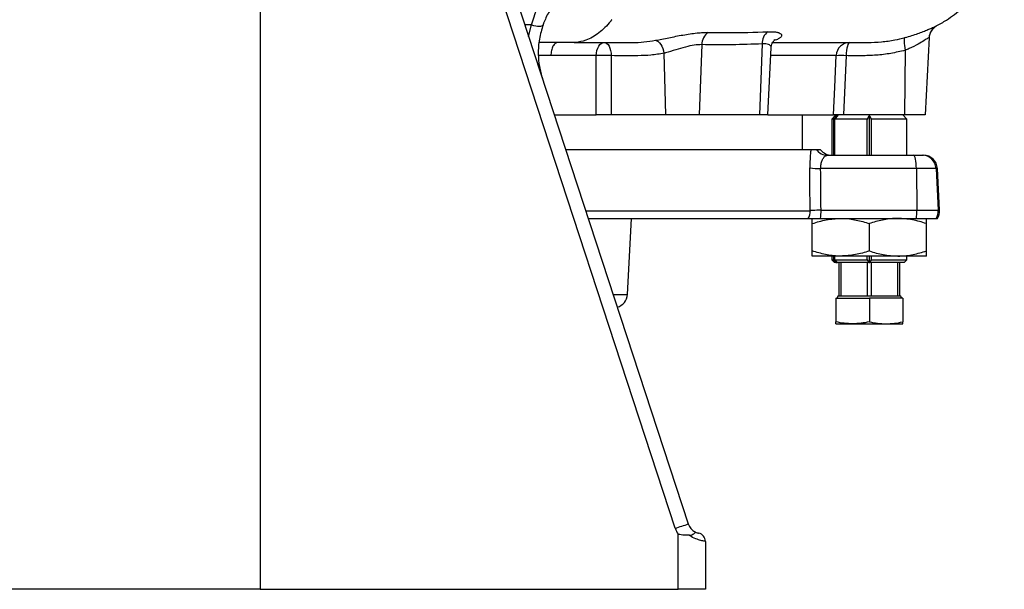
# Model space of a CAD drawing. Extents: x 144 to 740, y 48 to 1928.
# Tile 3 of 9: x 357 to 710, y 48 to 252. Entities that reach past the tile are written whole.
import ezdxf

# ---------------------------------------------------------------- set-up
doc = ezdxf.new("R2010")
doc.units = 0
doc.layers.get('0').update_dxf_attribs({"linetype": 'CONTINUOUS'})

msp = doc.modelspace()

# ---------------------------------------------------------------- linework, layer by layer
at = {"color": 7, "linetype": 'CONTINUOUS'}
for p, q in [((511.94, 329.96), (596.87, 71)), ((592.21, 69.44), (507.28, 328.4)), ((443.01, 293.21), (443.01, 47.52)), ((540.54, 250.18), (538.11, 250.18)), ((539.47, 246.02), (540.54, 250.18)), ((544.9, 250.7), (544.59, 249.78)), ((685.96, 249.72), (685.97, 249.66)), ((685.97, 249.66), (685.97, 249.66)), ((628.58, 244.85), (628.06, 244.7)), ((683.37, 245.6), (681.92, 217.85)), ((555.48, 243.85), (543.28, 243.85)), ((555.48, 243.85), (555.48, 243.85)), ((576.13, 243.85), (576.76, 243.85)), ((601.72, 243.06), (600.79, 217.85)), ((623.41, 243.35), (622.46, 217.85)), ((625.39, 217.85), (626.66, 242.01)), ((674.82, 241.06), (674.51, 217.85)), ((547.48, 239.11), (543.12, 239.11)), ((569.17, 239.11), (569.11, 217.85)), ((588.14, 239.95), (588.72, 217.85)), ((653.62, 239.11), (652.64, 217.85)), ((548.8, 217.85), (563.72, 217.85)), ((588.72, 217.85), (569.11, 217.85)), ((600.79, 217.85), (588.72, 217.85)), ((622.46, 217.85), (600.79, 217.85)), ((625.39, 217.85), (622.46, 217.85)), ((625.39, 217.85), (649.01, 217.85)), ((637.92, 205.35), (637.92, 217.85)), ((649.92, 217.85), (648.42, 216.35)), ((648.42, 216.35), (648.42, 203.35)), ((649, 216.35), (648.42, 216.35)), ((649, 216.35), (650.22, 217.64)), ((649, 216.35), (649, 203.35)), ((650.73, 217.64), (649.51, 216.35)), ((661.17, 216.35), (649.51, 216.35)), ((649.51, 203.35), (649.51, 216.35)), ((650.22, 217.1), (650.22, 217.64)), ((674.51, 217.85), (652.64, 217.85)), ((661.17, 203.35), (661.17, 216.35)), ((661.92, 203.35), (661.92, 217.67)), ((675.42, 216.35), (662.67, 216.35)), ((662.67, 203.35), (662.67, 216.35)), ((675.42, 216.35), (673.92, 217.85)), ((681.92, 217.85), (674.51, 217.85)), ((675.42, 203.35), (675.42, 216.35)), ((640.93, 205.35), (552.83, 205.35)), ((644.41, 205.35), (642.89, 205.35)), ((646.86, 203.35), (677.77, 203.35)), ((677.77, 203.35), (680.89, 203.35)), ((680.89, 203.35), (681.36, 203.35)), ((678.81, 198.61), (644.43, 198.61)), ((678.81, 198.61), (678.98, 183.61)), ((685.88, 198.61), (678.81, 198.61)), ((685.88, 198.61), (686.66, 183.61)), ((686.36, 198.61), (685.88, 198.61)), ((687.14, 183.61), (686.36, 198.61)), ((560.09, 183.43), (640.68, 183.43)), ((561.01, 180.66), (639.91, 180.66)), ((575.03, 153.38), (576.46, 180.66)), ((644.39, 180.66), (678.82, 180.66)), ((644.56, 183.61), (678.98, 183.61)), ((678.82, 180.66), (685.89, 180.66)), ((678.98, 183.61), (686.66, 183.61)), ((685.89, 180.66), (686.37, 180.66)), ((686.66, 183.61), (687.14, 183.61)), ((641.42, 168.99), (641.42, 178.83)), ((661.92, 168.99), (661.92, 178.83)), ((682.42, 168.99), (682.42, 178.83)), ((651.67, 167.16), (641.42, 167.16)), ((648.42, 167.16), (648.42, 165.85)), ((649, 167.16), (649, 165.85)), ((649.51, 165.85), (649.51, 167.16)), ((672.17, 167.16), (651.67, 167.16)), ((661.17, 165.85), (661.17, 167.16)), ((661.92, 164.85), (661.92, 167.16)), ((662.67, 165.85), (662.67, 167.16)), ((682.42, 167.16), (672.17, 167.16)), ((675.42, 165.85), (675.42, 167.16)), ((648.42, 165.85), (649.42, 164.85)), ((648.42, 165.85), (649, 165.85)), ((649.94, 164.85), (649, 165.85)), ((649.94, 164.85), (649.42, 164.85)), ((649.51, 165.85), (650.45, 164.85)), ((649.51, 165.85), (661.17, 165.85)), ((649.94, 164.85), (650.22, 164.85)), ((650.22, 164.85), (650.22, 165.09)), ((650.22, 164.85), (650.45, 164.85)), ((661.73, 164.85), (650.45, 164.85)), ((650.92, 164.85), (650.92, 152.85)), ((651.75, 152.85), (651.75, 164.85)), ((661.09, 164.85), (661.09, 152.85)), ((661.17, 165.85), (661.73, 164.85)), ((661.73, 164.85), (661.88, 164.85)), ((661.96, 164.85), (661.88, 164.85)), ((661.96, 164.85), (662.1, 164.85)), ((662.1, 164.85), (662.67, 165.85)), ((674.42, 164.85), (662.1, 164.85)), ((662.67, 165.85), (675.42, 165.85)), ((662.75, 152.85), (662.75, 164.85)), ((672.09, 164.85), (672.09, 152.85)), ((672.92, 152.85), (672.92, 164.85)), ((674.42, 164.85), (675.42, 165.85)), ((569.85, 153.38), (575.03, 153.38)), ((650.67, 152.85), (650.21, 152.05)), ((650.67, 152.85), (650.92, 152.85)), ((650.92, 152.85), (651.75, 152.85)), ((651.75, 152.85), (654.4, 152.85)), ((654.4, 152.85), (658.44, 152.85)), ((658.44, 152.85), (661.09, 152.85)), ((661.09, 152.85), (662.75, 152.85)), ((662.75, 152.85), (665.4, 152.85)), ((665.4, 152.85), (669.44, 152.85)), ((669.44, 152.85), (672.09, 152.85)), ((672.09, 152.85), (672.92, 152.85)), ((672.92, 152.85), (673.16, 152.85)), ((673.63, 152.05), (673.16, 152.85)), ((649.92, 152.05), (649.92, 143.52)), ((649.92, 152.05), (661.92, 152.05)), ((661.92, 152.05), (661.92, 143.52)), ((673.92, 152.05), (661.92, 152.05)), ((673.92, 152.05), (673.92, 143.52)), ((649.92, 142.85), (655.92, 142.85)), ((655.92, 142.85), (667.92, 142.85)), ((667.92, 142.85), (673.92, 142.85)), ((593.19, 47.52), (593.19, 67.32)), ((603.01, 64.72), (603.01, 47.52)), ((443.01, 47.52), (292.84, 47.52)), ((443.01, 47.52), (593.19, 47.52)), ((603.01, 47.52), (593.19, 47.52))]:
    msp.add_line(p, q, dxfattribs=at)
at = {"color": 7, "linetype": 'CONTINUOUS', "flags": 128}
for points in [[(540.54, 250.18), (541.3, 249.97), (542.04, 249.81), (542.72, 249.72), (543.34, 249.69), (543.86, 249.73), (544.27, 249.83), (544.55, 250), (544.71, 250.22)], [(585.1, 244.62), (585.57, 244.48), (586.05, 244.19), (586.51, 243.74), (586.95, 243.17), (587.34, 242.47), (587.68, 241.69), (587.94, 240.84), (588.14, 239.95)], [(628.58, 244.85), (627.84, 244.71), (627.66, 244.65)], [(674.78, 245.61), (674.6, 245.46), (674.47, 245.15), (674.4, 244.71), (674.38, 244.15), (674.41, 243.48), (674.5, 242.72), (674.64, 241.91), (674.82, 241.06)], [(563.79, 239.11), (563.87, 240.04), (564.05, 240.94), (564.33, 241.76), (564.69, 242.47), (565.12, 243.06), (565.61, 243.49), (566.13, 243.76), (566.68, 243.85)], [(566.68, 243.85), (567.15, 243.76), (567.6, 243.49), (568.02, 243.06), (568.4, 242.47), (568.71, 241.76), (568.95, 240.94), (569.1, 240.04), (569.17, 239.11)], [(654.91, 243.85), (654.67, 243.76), (654.43, 243.49), (654.21, 243.06), (654.02, 242.47), (653.86, 241.76), (653.74, 240.94), (653.65, 240.04), (653.62, 239.11)], [(563.72, 217.85), (563.75, 227.83), (563.79, 239.11)], [(649.01, 217.85), (649.47, 227.83), (649.99, 239.11)], [(678.81, 198.61), (678.78, 199.54), (678.72, 200.44), (678.62, 201.26), (678.49, 201.97), (678.34, 202.56), (678.16, 202.99), (677.97, 203.26), (677.77, 203.35)], [(640.68, 183.43), (640.59, 193.42), (640.54, 198.78)]]:
    msp.add_lwpolyline(points, dxfattribs=at)
at = {"color": 7, "linetype": 'CONTINUOUS'}
for centre, radius, start, end in [((628.48, 243.61), 5.08, 126.3328, 182.9914), ((688.37, 245.34), 5, 118.7055, 176.9982), ((688.36, 245.26), 5, 118.5158, 176.9868), ((606.97, 243.11), 5.25, 124.5191, 180.6029), ((654.94, 238.89), 4.96, 90.3899, 177.4411), ((566.48, 166.23), 72.93, 87.8865, 92.1135), ((651.8, 208.8), 30.36, 86.5737, 93.4263), ((646.87, 208.3), 4.95, 216.5849, 269.9409), ((648.41, 208.35), 5, 216.8699, 270), ((680.89, 198.35), 4.99, 2.9394, 89.9477), ((681.36, 198.35), 5, 3, 90), ((643.69, 225.47), 26.87, 263.2799, 271.5806), ((635.62, 183.34), 5.06, 327.9813, 1.014), ((623.31, 183.29), 21.25, 352.888, 0.8515), ((657.73, 183.29), 21.25, 352.888, 0.8515), ((681.66, 183.35), 5.01, 327.5836, 2.9974), ((682.15, 183.35), 5, 327.5256, 3), ((570.04, 153.65), 5, 285.0657, 357), ((523.38, 283.19), 224.56, 287.8475, 289.1021), ((601.62, 72.55), 5, 198.1573, 242.9333), ((601.71, 72.55), 10, 198.1573, 211.543), ((600.01, 64.72), 3, 0, 78.3919)]:
    msp.add_arc(centre, radius, start, end, dxfattribs=at)
msp.add_ellipse((454.97, 379.26), major_axis=(-42.41, 3883.04), ratio=0.04833, start_param=4.661453, end_param=4.66532, dxfattribs=at)
for points, knots in [([(685.91, 249.77), (687.18, 250.44), (690.54, 252.24), (695.34, 256.14), (700.2, 261.23), (704.2, 266.97), (706.74, 272.01), (708.41, 276.45), (709.62, 280.5), (710.13, 283.69), (710.41, 285.47)], [0, 0, 0, 0, 0.095703, 0.253808, 0.409696, 0.564462, 0.71832, 0.785035, 0.880092, 1, 1, 1, 1]), ([(540.54, 250.18), (540.83, 251.15), (541.41, 253.11), (542.28, 255.44), (542.84, 256.75), (542.98, 257.06)], [0, 0, 0, 0, 0.424977, 0.861234, 1, 1, 1, 1]), ([(546.82, 254.86), (546.7, 254.65), (546.23, 253.79), (545.47, 252.22), (544.96, 250.89), (544.71, 250.22)], [0, 0, 0, 0, 0.139995, 0.562972, 1, 1, 1, 1]), ([(569.01, 251.52), (567.64, 249.84), (566.21, 248.42), (563.2, 246.1), (561.63, 245.23), (558.82, 244.22), (557.48, 243.94), (556.17, 243.86), (556.08, 243.86)], [0.72652317, 0.72652317, 0.72652317, 0.72652317, 0.75, 0.75, 0.775, 0.775, 0.795, 0.79669844, 0.79669844, 0.79669844, 0.79669844]), ([(569.4, 252.02), (569.36, 251.96), (569.31, 251.91), (569.2, 251.76), (569.13, 251.67), (569.05, 251.58)], [0.724253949, 0.724253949, 0.724253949, 0.724253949, 0.725, 0.725, 0.726247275, 0.726247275, 0.726247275, 0.726247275]), ([(544.71, 250.22), (544.2, 248.52), (543.16, 245.07), (542.85, 239.99), (543.23, 235.18), (544.05, 232.27), (544.46, 230.8)], [0, 0, 0, 0, 0.267427, 0.542424, 0.769, 1, 1, 1, 1]), ([(604, 247.44), (606.36, 247.4), (613.54, 247.29), (620.68, 247.54), (625.47, 247.7)], [0, 0, 0, 0, 0.32874, 1, 1, 1, 1]), ([(625.47, 247.7), (626.08, 247.73), (626.65, 247.73), (627.66, 247.69), (628.12, 247.64), (628.72, 247.54), (628.9, 247.49), (629.24, 247.4), (629.39, 247.35), (629.8, 247.18), (630.01, 247.05), (630.23, 246.82), (630.28, 246.75), (630.36, 246.59), (630.38, 246.5), (630.39, 246.25), (630.33, 246.07), (630.14, 245.8), (630.06, 245.71), (629.86, 245.53), (629.74, 245.45), (629.34, 245.18), (629, 245.01), (628.58, 244.85)], [0, 0, 0, 0, 0.125, 0.125, 0.25, 0.25, 0.3125, 0.3125, 0.375, 0.375, 0.5, 0.5, 0.5625, 0.5625, 0.625, 0.625, 0.75, 0.75, 0.8125, 0.8125, 0.875, 0.875, 1, 1, 1, 1]), ([(674.78, 245.61), (675.58, 245.84), (677.21, 246.3), (679.39, 247.05), (681.34, 247.78), (683.01, 248.47), (684.39, 249.07), (685.32, 249.48), (685.86, 249.72), (685.93, 249.72), (685.96, 249.72)], [0, 0, 0, 0, 0.12497, 0.253735, 0.378624, 0.506756, 0.638377, 0.774005, 0.885662, 1, 1, 1, 1]), ([(576.76, 243.85), (576.76, 243.85), (578.24, 243.85), (580.92, 243.96), (583.7, 244.4), (585.1, 244.62)], [0, 0, 0, 0, 0.000007, 0.498345, 1, 1, 1, 1]), ([(585.1, 244.62), (585.85, 244.76), (587.38, 245.05), (589.85, 245.55), (592.39, 246.06), (594.96, 246.54), (597.54, 246.96), (599.95, 247.26), (602.15, 247.44), (603.38, 247.44), (604, 247.44)], [0, 0, 0, 0, 0.122508, 0.248751, 0.371178, 0.496768, 0.626472, 0.759824, 0.878485, 1, 1, 1, 1]), ([(626.68, 242.01), (626.67, 242.07), (626.65, 242.49), (626.87, 243.19), (627.23, 243.97), (627.64, 244.48), (627.92, 244.74), (628.05, 244.82), (628.02, 244.8), (628.01, 244.8)], [0, 0, 0, 0, 0.0346959, 0.2380989, 0.4283141, 0.6097882, 0.7832044, 0.9617725, 1, 1, 1, 1]), ([(661.48, 243.85), (661.48, 243.85), (662.97, 243.85), (666.33, 244.01), (670.72, 244.62), (673.54, 245.31), (674.78, 245.61)], [0, 0, 0, 0, 0.000004, 0.357194, 0.717378, 1, 1, 1, 1]), ([(683.37, 245.6), (683.28, 245.56), (683.1, 245.48), (681.68, 244.56), (679.46, 243.22), (677.01, 241.94), (675.3, 241.25), (674.82, 241.06)], [0, 0, 0, 0, 0.205393, 0.410064, 0.632863, 0.898005, 1, 1, 1, 1]), ([(549.97, 243.85), (549.66, 243.85), (549.34, 243.72), (548.75, 243.26), (548.48, 242.91), (548.02, 242.04), (547.83, 241.51), (547.57, 240.36), (547.49, 239.74), (547.48, 239.11)], [0, 0, 0, 0, 0.25, 0.25, 0.5, 0.5, 0.75, 0.75, 1, 1, 1, 1]), ([(556.08, 243.86), (555.88, 243.85), (555.7, 243.85), (555.53, 243.85), (555.51, 243.85), (555.48, 243.85)], [0.796698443, 0.796698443, 0.796698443, 0.796698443, 0.8, 0.8, 0.800497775, 0.800497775, 0.800497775, 0.800497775]), ([(555.83, 243.85), (560.48, 243.85), (567.48, 243.85), (573.95, 243.85), (576.13, 243.85)], [0, 0, 0, 0, 0.663352, 1, 1, 1, 1]), ([(601.72, 243.06), (600.84, 243.03), (599.09, 242.97), (595.77, 242.22), (592.23, 241.18), (589.64, 240.38), (588.33, 240.01), (588.14, 239.95)], [0, 0, 0, 0, 0.225545, 0.450578, 0.689821, 0.955072, 1, 1, 1, 1]), ([(623.41, 243.35), (619.79, 243.2), (612.56, 242.91), (605.33, 243.01), (601.72, 243.06)], [0, 0, 0, 0, 0.499828, 1, 1, 1, 1]), ([(626.65, 242.01), (626.65, 242.01), (626.72, 242.22), (626.54, 242.59), (626.06, 243.03), (625.11, 243.37), (624.04, 243.36), (623.41, 243.35)], [0, 0, 0, 0, 0.005133, 0.233482, 0.457508, 0.68134, 1, 1, 1, 1]), ([(627.2, 243.85), (628.38, 243.85), (631.98, 243.85), (637.51, 243.85), (643.46, 243.85), (648.63, 243.85), (652.84, 243.85), (656.21, 243.85), (658.81, 243.85), (660.64, 243.85), (661.46, 243.85), (661.78, 243.85)], [0, 0, 0, 0, 0.064064, 0.19462, 0.336632, 0.471008, 0.59775, 0.716862, 0.828345, 0.932202, 1, 1, 1, 1]), ([(674.82, 241.06), (673.1, 240.64), (669.67, 239.82), (664.37, 239.19), (659.02, 239.06), (655.42, 239.09), (653.62, 239.11)], [0, 0, 0, 0, 0.246948, 0.493911, 0.746853, 1, 1, 1, 1]), ([(654.91, 243.85), (657.09, 243.85), (659.28, 243.85), (661.48, 243.85), (661.48, 243.85)], [0, 0, 0, 0, 0.999991, 1, 1, 1, 1]), ([(563.79, 239.11), (561.14, 239.11), (555.82, 239.11), (550.26, 239.11), (547.48, 239.11)], [0, 0, 0, 0, 0.499473, 1, 1, 1, 1]), ([(588.14, 239.95), (586.58, 239.7), (583.46, 239.2), (577.12, 239.05), (572.36, 239.09), (569.17, 239.11)], [0, 0, 0, 0, 0.24885, 0.497779, 1, 1, 1, 1]), ([(649.99, 239.11), (649.34, 239.11), (648.04, 239.11), (645.42, 239.11), (642.3, 239.11), (638.43, 239.11), (633.65, 239.11), (629.57, 239.11), (626.97, 239.11), (626.5, 239.11)], [0, 0, 0, 0, 0.149805, 0.2996099, 0.4509617, 0.6023134, 0.7816506, 0.9609877, 1, 1, 1, 1]), ([(569.11, 217.85), (568.6, 217.85), (567.57, 217.85), (565.85, 217.85), (564.55, 217.85), (563.9, 217.85), (563.72, 217.85)], [0, 0, 0, 0, 0.295217, 0.590442, 0.885489, 1, 1, 1, 1]), ([(652.64, 217.85), (652.11, 217.85), (651.05, 217.85), (649.84, 217.85), (649.21, 217.85), (649.05, 217.85), (649.01, 217.85)], [0, 0, 0, 0, 0.295216, 0.590442, 0.885489, 1, 1, 1, 1]), ([(640.93, 205.35), (640.9, 205.1), (640.76, 204.1), (640.57, 201.95), (640.55, 199.84), (640.54, 198.78)], [0, 0, 0, 0, 0.139706, 0.568387, 1, 1, 1, 1]), ([(642.89, 205.35), (642.79, 205.35), (642.57, 205.35), (641.7, 205.35), (641.24, 205.35), (640.93, 205.35)], [0, 0, 0, 0, 0.247978, 0.499854, 1, 1, 1, 1]), ([(644.43, 198.61), (644.45, 199.14), (644.51, 200.23), (644.95, 201.62), (645.57, 202.67), (646.24, 203.26), (646.68, 203.32), (646.86, 203.35)], [0, 0, 0, 0, 0.189186, 0.38582, 0.599255, 0.835018, 1, 1, 1, 1]), ([(639.91, 180.66), (640.08, 180.66), (640.44, 180.66), (641.73, 180.66), (643.13, 180.66), (644.08, 180.66), (644.39, 180.66)], [0, 0, 0, 0, 0.2854453, 0.5709087, 0.8558267, 1, 1, 1, 1]), ([(644.56, 183.61), (644.02, 183.6), (642.94, 183.59), (641.66, 183.55), (640.93, 183.49), (640.74, 183.45), (640.68, 183.43)], [0, 0, 0, 0, 0.284064, 0.56839, 0.853295, 1, 1, 1, 1]), ([(641.42, 178.83), (643.08, 179.34), (646.44, 180.37), (649.92, 180.57), (651.67, 180.66)], [0, 0, 0, 0, 0.495458, 1, 1, 1, 1]), ([(641.42, 178.83), (641.42, 179.05), (641.42, 179.69), (641.42, 180.47), (641.42, 180.6), (641.42, 180.66)], [0, 0, 0, 0, 0.211482, 0.60314, 1, 1, 1, 1]), ([(651.67, 180.66), (651.91, 180.66), (653.75, 180.64), (657.22, 180.24), (660.34, 179.3), (661.92, 178.83)], [0, 0, 0, 0, 0.070109, 0.530794, 1, 1, 1, 1]), ([(672.17, 180.66), (671.93, 180.66), (670.09, 180.64), (666.62, 180.24), (663.49, 179.3), (661.92, 178.83)], [0, 0, 0, 0, 0.070108, 0.530794, 1, 1, 1, 1]), ([(682.42, 178.83), (680.75, 179.34), (677.39, 180.37), (673.92, 180.57), (672.17, 180.66)], [0, 0, 0, 0, 0.495458, 1, 1, 1, 1]), ([(682.42, 178.83), (682.42, 179.05), (682.42, 179.69), (682.42, 180.47), (682.42, 180.6), (682.42, 180.66)], [0, 0, 0, 0, 0.211482, 0.60314, 1, 1, 1, 1]), ([(651.67, 167.16), (651.43, 167.16), (649.59, 167.18), (646.12, 167.58), (642.99, 168.52), (641.42, 168.99)], [0, 0, 0, 0, 0.070109, 0.530795, 1, 1, 1, 1]), ([(641.42, 167.16), (641.42, 167.22), (641.42, 167.35), (641.42, 168.12), (641.42, 168.77), (641.42, 168.99)], [0, 0, 0, 0, 0.3913102, 0.7885198, 1, 1, 1, 1]), ([(661.92, 168.99), (660.25, 168.48), (656.89, 167.45), (653.42, 167.26), (651.67, 167.16)], [0, 0, 0, 0, 0.495458, 1, 1, 1, 1]), ([(661.92, 168.99), (663.58, 168.48), (666.94, 167.45), (670.42, 167.26), (672.17, 167.16)], [0, 0, 0, 0, 0.495459, 1, 1, 1, 1]), ([(672.17, 167.16), (672.41, 167.16), (674.25, 167.18), (677.72, 167.58), (680.84, 168.52), (682.42, 168.99)], [0, 0, 0, 0, 0.070109, 0.530795, 1, 1, 1, 1]), ([(682.42, 167.16), (682.42, 167.22), (682.42, 167.35), (682.42, 168.12), (682.42, 168.77), (682.42, 168.99)], [0, 0, 0, 0, 0.3913102, 0.7885198, 1, 1, 1, 1]), ([(655.92, 142.85), (654.92, 142.88), (652.9, 142.95), (650.92, 143.33), (649.92, 143.52)], [0, 0, 0, 0, 0.4977804, 1, 1, 1, 1]), ([(649.92, 142.85), (649.92, 142.92), (649.92, 143.02), (649.92, 143.42), (649.92, 143.52)], [0, 0, 0, 0, 0.755131, 1, 1, 1, 1]), ([(661.92, 143.52), (660.93, 143.33), (658.94, 142.95), (656.93, 142.88), (655.92, 142.85)], [0, 0, 0, 0, 0.498113, 1, 1, 1, 1]), ([(661.92, 143.52), (662.91, 143.33), (664.89, 142.95), (666.91, 142.88), (667.92, 142.85)], [0, 0, 0, 0, 0.498112, 1, 1, 1, 1]), ([(667.92, 142.85), (668.92, 142.88), (670.93, 142.95), (672.92, 143.33), (673.92, 143.52)], [0, 0, 0, 0, 0.4977804, 1, 1, 1, 1]), ([(673.92, 142.85), (673.92, 142.92), (673.92, 143.02), (673.92, 143.42), (673.92, 143.52)], [0, 0, 0, 0, 0.755131, 1, 1, 1, 1]), ([(597.21, 66.91), (597.07, 66.91), (596.33, 66.88), (595.17, 66.93), (593.99, 67.12), (593.43, 67.26), (593.23, 67.31), (593.2, 67.32), (593.19, 67.32)], [0, 0, 0, 0, 0.111793, 0.582185, 0.854832, 0.972284, 0.992387, 1, 1, 1, 1]), ([(597.21, 66.91), (597.54, 66.96), (598.19, 67.05), (598.9, 67.45), (599.32, 67.84), (599.4, 68.04), (599.36, 68.09), (599.35, 68.1), (599.35, 68.1)], [0, 0, 0, 0, 0.215498, 0.430499, 0.659569, 0.90938, 0.996803, 1, 1, 1, 1]), ([(599.35, 68.1), (599.59, 67.99), (600.04, 67.79), (600.47, 67.69), (600.53, 67.68), (600.57, 67.67)], [0, 0, 0, 0, 0.346897, 0.62092, 1, 1, 1, 1]), ([(603.01, 64.72), (602.91, 64.73), (602.75, 64.75), (601.62, 64.97), (600.08, 65.39), (598.39, 66.12), (597.42, 66.77), (597.21, 66.91)], [0, 0, 0, 0, 0.278694, 0.444648, 0.678377, 0.929988, 1, 1, 1, 1])]:
    msp.add_open_spline(points, degree=3, knots=knots, dxfattribs=at)
for points in [[(569.05, 251.58), (569.04, 251.57), (569.03, 251.55), (569.01, 251.53)], [(569.01, 251.53), (569.01, 251.53), (569.01, 251.53), (569.01, 251.52)], [(661.92, 217.67), (661.67, 217.23), (661.42, 216.79), (661.17, 216.35)], [(662.67, 216.35), (662.42, 216.79), (662.17, 217.23), (661.92, 217.67)]]:
    msp.add_open_spline(points, degree=3, dxfattribs=at)

doc.saveas('drawing.dxf')
